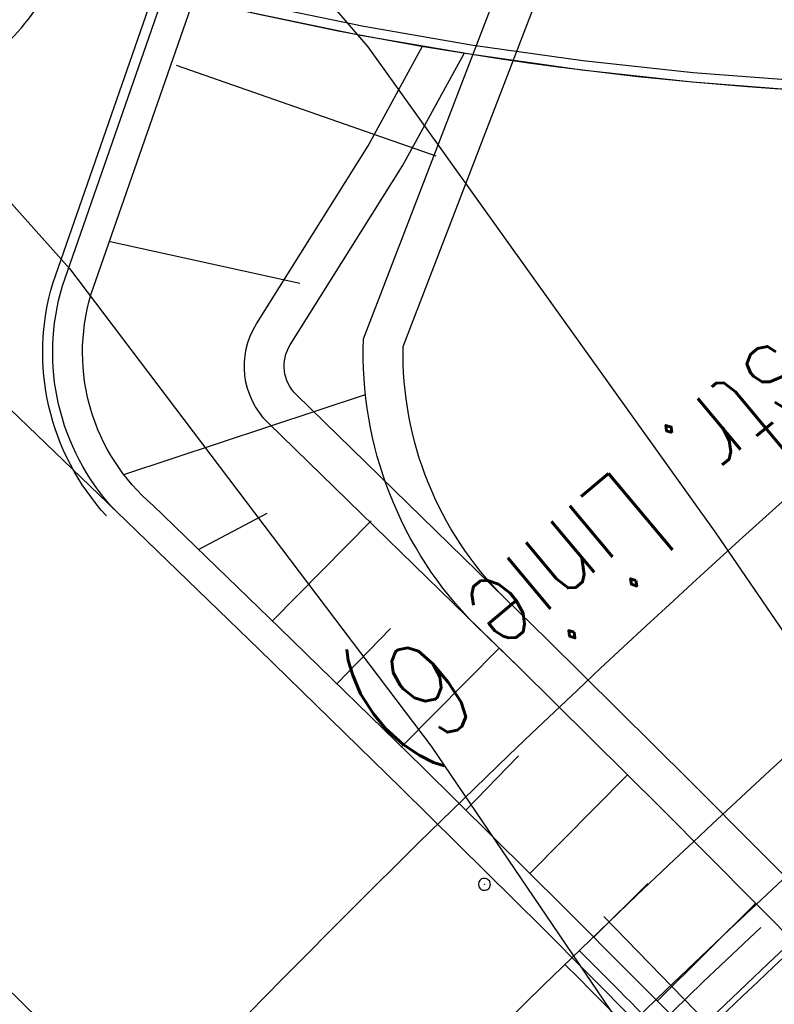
# Model space of a CAD drawing. Header units: metres. Extents: x 3458045 to 3462392, y 5482308 to 5484762.
# Tile 166 of 256: x 3459693 to 3459712, y 5483688 to 5483713. Entities that reach past the tile are written whole.
import ezdxf

# ---------------------------------------------------------------- set-up
doc = ezdxf.new("R2010")
doc.units = ezdxf.units.M
for name, pattern in [('AUSGEZOGEN', [2, 1, 1]), ('VERDECKT', [9.525, 6.35, -3.175]), ('VERDECKT2', [4.7625, 3.175, -1.5875])]:
    doc.linetypes.add(name, pattern=pattern)
doc.layers.get('0').update_dxf_attribs({"linetype": 'CONTINUOUS'})
for name, color, linetype in [('SP_ACHSE_6522', 7, 'CONTINUOUS'), ('SP_ACHSE_6721', 7, 'CONTINUOUS'), ('SP_ACHSE_6731', 7, 'CONTINUOUS'), ('SP_ACHSE_8521', 7, 'CONTINUOUS'), ('SP_ACHSE_8559', 7, 'CONTINUOUS'), ('SP_ACHSE_8901', 7, 'CONTINUOUS'), ('SP_ACHSE_8911', 7, 'CONTINUOUS'), ('SP_AXIS', 7, 'CONTINUOUS'), ('SP_BW5xx-BrückenB44', 7, 'CONTINUOUS'), ('SP_BW5xx-StwRheinuferstraße', 7, 'CONTINUOUS'), ('SP_StadtbahnFluchtweg', 1, 'CONTINUOUS'), ('SP_Trogwand_L7+8', 2, 'CONTINUOUS'), ('SP_Tunnelwand_L7+8', 2, 'VERDECKT2'), ('SP_Vb_Planung', 10, 'CONTINUOUS'), ('SP_VERM', 1, 'CONTINUOUS'), ('T__AXIS', 3, 'CONTINUOUS')]:
    doc.layers.add(name, color=color, linetype=linetype)
doc.styles.add('SP_F', font='romans.shx', dxfattribs={"width": 0.7, "bigfont": 'sp_f.shx'})
doc.linetypes.add('EISENBAHN', pattern='A,0.15,[130,ltypeshp.shx,S=0.25,R=0,X=0,Y=0],0.15', length=0.3)

# ---------------------------------------------------------------- blocks, each defined once
blk = doc.blocks.new('SYMB3')
at = {"color": 0, "linetype": 'ByBlock', "lineweight": -2, "flags": 128}
for points in [[(0.5, 0), (0.49, 0.101), (0.459, 0.197), (0.41, 0.286), (0.344, 0.362), (0.264, 0.424), (0.174, 0.469), (0.076, 0.494), (-0.025, 0.499), (-0.125, 0.484), (-0.22, 0.449), (-0.306, 0.395), (-0.379, 0.326), (-0.437, 0.243), (-0.477, 0.15), (-0.497, 0.051), (-0.497, -0.051), (-0.477, -0.15), (-0.437, -0.243), (-0.379, -0.326), (-0.306, -0.395), (-0.22, -0.449), (-0.125, -0.484), (-0.025, -0.499), (0.076, -0.494), (0.174, -0.469), (0.264, -0.424), (0.344, -0.362), (0.41, -0.286), (0.459, -0.197), (0.49, -0.101), (0.5, 0)], [(0, -0.021), (-0.016, 0), (0.01, 0.012), (0, -0.021)]]:
    blk.add_lwpolyline(points, close=True, dxfattribs=at)

msp = doc.modelspace()

# ---------------------------------------------------------------- linework, layer by layer
at = {"layer": 'SP_ACHSE_6522'}
msp.add_lwpolyline([(3459690.7881, 5483531.9132, -0.2377022), (3459686.1518, 5483610.9287, -0.0061985), (3459687.0669, 5483612.9743, -0.0121933), (3459689.202, 5483617.3074, -0.0105958), (3459691.5324, 5483621.5387, -0.0089985), (3459694.0269, 5483625.6756, -0.0074011), (3459696.6557, 5483629.7285, -0.0058038), (3459699.3906, 5483633.7106, -0.0926184), (3459762.8248, 5483695.6159, -0.000188), (3459762.9764, 5483695.717, -0.0049276), (3459767.5685, 5483698.7086, -0.0035197), (3459772.2105, 5483701.6223, -0.0021118), (3459776.885, 5483704.4835, -0.0007039), (3459781.5756, 5483707.3183), (3459851.7814, 5483749.6586)], format="xyb", dxfattribs=at)
at = {"layer": 'SP_ACHSE_6721'}
msp.add_lwpolyline([(3459679.7641, 5483534.8411, -0.2153203), (3459678.2508, 5483614.3812, -0.0091566), (3459679.763, 5483617.7339, -0.0118607), (3459682.128, 5483622.4365, -0.0103948), (3459684.7, 5483627.0294, -0.0089289), (3459687.4477, 5483631.5195, -0.0074631), (3459690.341, 5483635.9173, -0.0059973), (3459693.3517, 5483640.2356, -0.0909405), (3459758.1619, 5483702.9627, -0.0001847), (3459758.3163, 5483703.0655, -0.0048411), (3459762.9923, 5483706.1077, -0.0034579), (3459767.7182, 5483709.072, -0.0020747), (3459772.4766, 5483711.9837, -0.0006916), (3459777.2511, 5483714.8692), (3459883.1578, 5483778.7402)], format="xyb", dxfattribs=at)
at = {"layer": 'SP_ACHSE_6731'}
msp.add_lwpolyline([(3459881.431, 5483781.605), (3459775.3544, 5483717.6418, 0.0006868), (3459770.5464, 5483714.7367, 0.0020604), (3459765.7545, 5483711.8051, 0.003434), (3459760.995, 5483708.8211, 0.0048076), (3459756.2855, 5483705.7591, 0.0001835), (3459756.13, 5483705.6556, 0.0917105), (3459689.9388, 5483641.4448, 0.005897), (3459686.9574, 5483637.1459, 0.0073719), (3459684.0911, 5483632.7695, 0.0088469), (3459681.3683, 5483628.3025, 0.0103219), (3459678.8188, 5483623.7345, 0.011797), (3459676.4739, 5483619.0584, 0.0045035), (3459675.7031, 5483617.3858, 0.2228231), (3459677.0437, 5483532.3132, 0.0025401)], format="xyb", dxfattribs=at)
at = {"layer": 'SP_ACHSE_8521'}
msp.add_lwpolyline([(3459667.116, 5483524.3467, -0.2255197), (3459663.8072, 5483620.7334, -0.0051343), (3459664.7675, 5483622.8858, -0.011674), (3459667.3044, 5483628.0892, -0.0103411), (3459670.0679, 5483633.176, -0.0090081), (3459673.0262, 5483638.1522, -0.0076752), (3459676.1489, 5483643.027, -0.0063424), (3459679.407, 5483647.8124, -0.0936983), (3459747.1614, 5483714.0324, -0.0004892), (3459747.5816, 5483714.3114, -0.0047607), (3459752.3417, 5483717.3973, -0.0034005), (3459757.1515, 5483720.4051, -0.0020403), (3459761.9938, 5483723.3604, -0.0006801), (3459766.8521, 5483726.2893), (3459833.8685, 5483766.6082)], format="xyb", dxfattribs=at)
at = {"layer": 'SP_ACHSE_8559'}
msp.add_lwpolyline([(3459696.9548, 5483536.2327, -0.2344318), (3459692.8953, 5483607.6275, -0.0063737), (3459693.7491, 5483609.5568, -0.0124985), (3459695.7467, 5483613.6421, -0.0108016), (3459697.9326, 5483617.63, -0.0091049), (3459700.2755, 5483621.5278, -0.0074082), (3459702.7459, 5483625.3463, -0.0057115), (3459705.3156, 5483629.0986, -0.0928262), (3459766.845, 5483689.2823, -0.0001911), (3459766.9943, 5483689.382, -0.005006), (3459771.5129, 5483692.3293, -0.0035757), (3459776.0813, 5483695.1986, -0.0021454), (3459780.6824, 5483698.0155, -0.0007151), (3459785.2995, 5483700.806), (3459855.6534, 5483743.2356)], format="xyb", dxfattribs=at)
at = {"layer": 'SP_ACHSE_8901'}
msp.add_lwpolyline([(3459478.4179, 5483881.5975), (3459663.5917, 5483703.287, -0.0763528), (3459773.4733, 5483559.3038, -0.0026415)], format="xyb", dxfattribs=at)
at = {"layer": 'SP_ACHSE_8911'}
msp.add_lwpolyline([(3459777.2173, 5483559.7474, 0.0769413), (3459666.0197, 5483705.8087), (3459480.8452, 5483884.1198, 0.0146052)], format="xyb", dxfattribs=at)
at = {"layer": 'SP_AXIS'}
for points in [[(3459777.2173, 5483559.7474, 0.0769413), (3459666.0197, 5483705.8087), (3459480.8452, 5483884.1198, 0.0146052)], [(3459478.4179, 5483881.5975), (3459663.5917, 5483703.287, -0.0763528), (3459773.4733, 5483559.3038, -0.0026415)], [(3459769.2766, 5483584.2553, -0.0008234), (3459761.9942, 5483596.2792, -0.0002745), (3459754.7382, 5483608.319, 0.0005709), (3459751.2476, 5483614.1058, 0.0017127), (3459747.7306, 5483619.8765, 0.0028544), (3459744.1611, 5483625.6149, 0.0039962), (3459740.5133, 5483631.3038, 0.0047547), (3459737.0195, 5483636.5476, 0.0377955), (3459708.7845, 5483671.9589, 0.0047547), (3459704.4503, 5483676.5326, 0.0039962), (3459699.7165, 5483681.3556, 0.0028544), (3459694.917, 5483686.1133, 0.0017127), (3459690.0743, 5483690.827, 0.0005709), (3459685.2101, 5483695.5185), (3459504.9574, 5483869.1071, 0.0004357)], [(3459881.431, 5483781.605), (3459775.3544, 5483717.6418, 0.0006868), (3459770.5464, 5483714.7367, 0.0020604), (3459765.7545, 5483711.8051, 0.003434), (3459760.995, 5483708.8211, 0.0048076), (3459756.2855, 5483705.7591, 0.0001835), (3459756.13, 5483705.6556, 0.0917105), (3459689.9388, 5483641.4448, 0.005897), (3459686.9574, 5483637.1459, 0.0073719), (3459684.0911, 5483632.7695, 0.0088469), (3459681.3683, 5483628.3025, 0.0103219), (3459678.8188, 5483623.7345, 0.011797), (3459676.4739, 5483619.0584, 0.0045035), (3459675.7031, 5483617.3858, 0.2228231), (3459677.0437, 5483532.3132, 0.0025401)], [(3459679.7641, 5483534.8411, -0.2153203), (3459678.2508, 5483614.3812, -0.0091566), (3459679.763, 5483617.7339, -0.0118607), (3459682.128, 5483622.4365, -0.0103948), (3459684.7, 5483627.0294, -0.0089289), (3459687.4477, 5483631.5195, -0.0074631), (3459690.341, 5483635.9173, -0.0059973), (3459693.3517, 5483640.2356, -0.0909405), (3459758.1619, 5483702.9627, -0.0001847), (3459758.3163, 5483703.0655, -0.0048411), (3459762.9923, 5483706.1077, -0.0034579), (3459767.7182, 5483709.072, -0.0020747), (3459772.4766, 5483711.9837, -0.0006916), (3459777.2511, 5483714.8692), (3459883.1578, 5483778.7402)], [(3459667.116, 5483524.3467, -0.2255197), (3459663.8072, 5483620.7334, -0.0051343), (3459664.7675, 5483622.8858, -0.011674), (3459667.3044, 5483628.0892, -0.0103411), (3459670.0679, 5483633.176, -0.0090081), (3459673.0262, 5483638.1522, -0.0076752), (3459676.1489, 5483643.027, -0.0063424), (3459679.407, 5483647.8124, -0.0936983), (3459747.1614, 5483714.0324, -0.0004892), (3459747.5816, 5483714.3114, -0.0047607), (3459752.3417, 5483717.3973, -0.0034005), (3459757.1515, 5483720.4051, -0.0020403), (3459761.9938, 5483723.3604, -0.0006801), (3459766.8521, 5483726.2893), (3459833.8685, 5483766.6082)], [(3459690.7881, 5483531.9132, -0.2377022), (3459686.1518, 5483610.9287, -0.0061985), (3459687.0669, 5483612.9743, -0.0121933), (3459689.202, 5483617.3074, -0.0105958), (3459691.5324, 5483621.5387, -0.0089985), (3459694.0269, 5483625.6756, -0.0074011), (3459696.6557, 5483629.7285, -0.0058038), (3459699.3906, 5483633.7106, -0.0926184), (3459762.8248, 5483695.6159, -0.000188), (3459762.9764, 5483695.717, -0.0049276), (3459767.5685, 5483698.7086, -0.0035197), (3459772.2105, 5483701.6223, -0.0021118), (3459776.885, 5483704.4835, -0.0007039), (3459781.5756, 5483707.3183), (3459851.7814, 5483749.6586)]]:
    msp.add_lwpolyline(points, format="xyb", dxfattribs=at)
at = {"layer": 'SP_BW5xx-BrückenB44', "color": 40}
msp.add_lwpolyline([(3459727.3223, 5483657.2027), (3459734.6895, 5483661.7593), (3459726.7799, 5483674.5042), (3459718.9094, 5483687.2732), (3459710.2263, 5483699.9582), (3459701.4903, 5483712.1543), (3459691.4426, 5483723.8012), (3459680.3652, 5483734.5497), (3459668.375, 5483744.3516), (3459662.4435, 5483736.6838), (3459673.7676, 5483727.6016), (3459684.261, 5483717.5004), (3459694.001, 5483706.5986), (3459703.0788, 5483694.6146), (3459711.2625, 5483682.5436), (3459719.236, 5483669.775), (3459727.3223, 5483657.2027)], close=True, dxfattribs=at)
at = {"layer": 'SP_BW5xx-BrückenB44', "color": 96, "linetype": 'AUSGEZOGEN'}
for points in [[(3459686.1473, 5483705.7225), (3459692.6112, 5483712.4346, 0.1082455), (3459693.7314, 5483714.2578), (3459699.1574, 5483729.8311)], [(3459694.9306, 5483700.3862, -0.2660326), (3459693.5851, 5483706.2397), (3459701.5648, 5483729.1572)], [(3459696.0983, 5483700.6488), (3459696.0983, 5483700.6488, -0.297139), (3459694.5365, 5483705.9311), (3459702.5287, 5483728.8874)], [(3459704.1965, 5483697.6372, -0.2083284), (3459701.376, 5483704.8324), (3459709.8554, 5483726.8365)], [(3459704.9064, 5483698.3417, -0.203695), (3459702.3712, 5483704.6338), (3459710.8184, 5483726.567)], [(3459685.7871, 5483706.0693), (3459692.1751, 5483712.7025, 0.1082455), (3459693.2952, 5483714.5257), (3459693.2952, 5483714.5257)]]:
    msp.add_lwpolyline(points, format="xyb", dxfattribs=at)
at = {"layer": 'SP_BW5xx-BrückenB44', "color": 96}
for points in [[(3459695.1142, 5483700.5559, -0.2657973), (3459693.8229, 5483706.1624), (3459701.8056, 5483729.0898)], [(3459664.1798, 5483617.514, -0.0063324), (3459665.2636, 5483620.1016, -0.0051343), (3459666.2106, 5483622.2242, -0.011674), (3459668.7147, 5483627.3604, -0.0103411), (3459671.4469, 5483632.3895, -0.0090081), (3459674.3759, 5483637.3165, -0.0076752), (3459677.4723, 5483642.1503, -0.0063424), (3459680.7078, 5483646.9024, -0.0936983), (3459748.0408, 5483712.7108, -0.0004892), (3459748.4584, 5483712.988, -0.0047607), (3459753.1925, 5483716.0571, -0.0034005), (3459757.9841, 5483719.0534, -0.0020403), (3459762.8153, 5483722.0019, -0.0006412), (3459767.392, 5483724.7615)], [(3459668.7247, 5483614.9767, -0.0078715), (3459669.9997, 5483618.0471, -0.0051343), (3459670.9033, 5483620.0725, -0.011674), (3459673.301, 5483624.9903, -0.0103411), (3459675.9312, 5483629.8318, -0.0090081), (3459678.7652, 5483634.5989, -0.0076752), (3459681.7761, 5483639.2992, -0.0063424), (3459684.9379, 5483643.9431, -0.0936983), (3459750.9005, 5483708.4127, -0.0004892), (3459751.3098, 5483708.6844, -0.0047607), (3459755.9594, 5483711.6987, -0.0034005), (3459760.6914, 5483714.6578, -0.0020403), (3459765.4867, 5483717.5844, -0.0006801), (3459770.3293, 5483720.5038), (3459771.1459, 5483720.9951)], [(3459659.9511, 5483618.5214, -0.0077448), (3459661.3188, 5483621.8129, -0.0051343), (3459662.3019, 5483624.0164, -0.011674), (3459664.8947, 5483629.3345, -0.0103411), (3459667.7117, 5483634.5199, -0.0090081), (3459670.7199, 5483639.5801, -0.0076752), (3459673.8875, 5483644.525, -0.0063424), (3459677.1844, 5483649.3673, -0.0936983), (3459745.6588, 5483716.2907, -0.0004892), (3459746.0835, 5483716.5727, -0.0037356), (3459749.8484, 5483719.0244, -0.0034005)], [(3459671.089, 5483614.0214, -0.0079096), (3459672.339, 5483617.0322, -0.0051343), (3459673.2212, 5483619.0097, -0.011674), (3459675.5664, 5483623.8196, -0.0103411), (3459678.1463, 5483628.5684, -0.0090081), (3459680.9333, 5483633.2566, -0.0076752), (3459683.902, 5483637.8909, -0.0063424), (3459687.0274, 5483642.4813, -0.0936983), (3459752.3131, 5483706.2897, -0.0004892), (3459752.7182, 5483706.5586, -0.0047607), (3459757.3261, 5483709.5458, -0.0034005), (3459762.0287, 5483712.4866, -0.0020403), (3459766.8062, 5483715.4023, -0.0006801), (3459771.6429, 5483718.3181), (3459772.6015, 5483718.8949)], [(3459670.9622, 5483613.4256, -0.0093683), (3459672.4307, 5483616.9924, -0.0051343), (3459673.3121, 5483618.968, -0.011674), (3459675.6552, 5483623.7737, -0.0103411), (3459678.2331, 5483628.5189, -0.0090081), (3459681.0184, 5483633.2039, -0.0076752), (3459683.9854, 5483637.8357, -0.0063424), (3459687.1093, 5483642.424, -0.0936983), (3459752.3685, 5483706.2064, -0.0004892), (3459752.7734, 5483706.4753, -0.0047607), (3459757.3797, 5483709.4614, -0.0034005), (3459762.0812, 5483712.4014, -0.0020403), (3459766.858, 5483715.3167, -0.0006801), (3459771.6944, 5483718.2324), (3459772.6586, 5483718.8125)], [(3459671.2403, 5483613.3132, -0.0093772), (3459672.706, 5483616.873, -0.0051343), (3459673.5848, 5483618.8429, -0.011674), (3459675.9217, 5483623.6359, -0.0103411), (3459678.4937, 5483628.3703, -0.0090081), (3459681.2734, 5483633.046, -0.0076752), (3459684.2355, 5483637.67, -0.0063424), (3459687.3551, 5483642.252, -0.0936983), (3459752.5347, 5483705.9567, -0.0004892), (3459752.9391, 5483706.2252, -0.0047607), (3459757.5405, 5483709.2081, -0.0034005), (3459762.2385, 5483712.146, -0.0020403), (3459767.0132, 5483715.06, -0.0006801), (3459771.8489, 5483717.9753), (3459772.8298, 5483718.5654)], [(3459773.5686, 5483717.4994, 0.0004908), (3459770.1317, 5483715.4208, 0.0020604), (3459765.3342, 5483712.4858, 0.003434), (3459760.5654, 5483709.496, 0.0048076), (3459755.843, 5483706.4256, 0.0001835), (3459755.6867, 5483706.3216, 0.0918169), (3459689.2245, 5483641.8206, 0.0059411), (3459686.205, 5483637.462, 0.0074015), (3459683.3002, 5483633.0203, 0.0088619), (3459680.5389, 5483628.4825, 0.0103224), (3459677.9516, 5483623.8381, 0.0117829), (3459675.5699, 5483619.0799, 0.005959), (3459674.5446, 5483616.8334, 0.0080538), (3459673.2779, 5483613.8381, 0.0080538)], [(3459773.6543, 5483717.3758, 0.000492), (3459770.2095, 5483715.2925, 0.0020604), (3459765.413, 5483712.3582, 0.003434), (3459760.646, 5483709.3694, 0.0048076), (3459755.926, 5483706.3006, 0.0001835), (3459755.7698, 5483706.1967, 0.0918169), (3459689.3468, 5483641.7338, 0.0059411), (3459686.3293, 5483637.3781, 0.0074015), (3459683.4269, 5483632.94, 0.0088619), (3459680.6684, 5483628.4068, 0.0103224), (3459678.0841, 5483623.7678, 0.0117829), (3459675.7056, 5483619.0159, 0.005959), (3459674.6817, 5483616.7728, 0.0080538), (3459673.417, 5483613.7819, 0.0080538)], [(3459731.745, 5483712.0067, -0.1263691), (3459688.0368, 5483716.0539, -0.2087736)], [(3459658.7574, 5483619.0037, -0.007729), (3459660.1376, 5483622.3253, -0.0051343), (3459661.1315, 5483624.553, -0.011674), (3459663.7509, 5483629.9256, -0.0103411), (3459666.5933, 5483635.1578, -0.0090081), (3459669.6253, 5483640.2578, -0.0076752), (3459672.8142, 5483645.236, -0.0063424), (3459676.1294, 5483650.1053, -0.0908776), (3459742.5424, 5483715.7442, 0.7365005)], [(3459775.0241, 5483715.3993, 0.0005105), (3459771.4535, 5483713.2401, 0.0020604), (3459766.6739, 5483710.3161, 0.003434), (3459761.9348, 5483707.3449, 0.0048076), (3459757.2535, 5483704.3012, 0.0001835), (3459757.0997, 5483704.1989, 0.0918169), (3459691.3039, 5483640.3447, 0.0059411), (3459688.3182, 5483636.0349, 0.0074015), (3459685.4547, 5483631.6563, 0.0088619), (3459682.7405, 5483627.1957, 0.0103224), (3459680.2043, 5483622.6433, 0.0117829), (3459677.8765, 5483617.9926, 0.005959), (3459676.8768, 5483615.8023, 0.0080538), (3459675.6422, 5483612.8829, 0.0106779)], [(3459776.3939, 5483713.4228, 0.0005291), (3459772.6975, 5483711.1877, 0.0020604), (3459767.9347, 5483708.274, 0.003434), (3459763.2236, 5483705.3203, 0.0048076), (3459758.581, 5483702.3017, 0.0001835), (3459758.4295, 5483702.201, 0.0918169), (3459693.261, 5483638.9556, 0.0059411), (3459690.3072, 5483634.6917, 0.0074015), (3459687.4825, 5483630.3726, 0.0088619), (3459684.8125, 5483625.9847, 0.0103224), (3459682.3246, 5483621.5189, 0.0117829), (3459680.0474, 5483616.9692, 0.005959), (3459679.0718, 5483614.8319, 0.0080538), (3459677.8675, 5483611.9838, 0.0080538)], [(3459776.4795, 5483713.2993, 0.0005303), (3459772.7753, 5483711.0594, 0.0020604), (3459768.0135, 5483708.1464, 0.003434), (3459763.3042, 5483705.1937, 0.0048076), (3459758.6639, 5483702.1768, 0.0001835), (3459758.5127, 5483702.0762, 0.0918169), (3459693.3834, 5483638.8687, 0.0059411), (3459690.4315, 5483634.6078, 0.0074015), (3459687.6093, 5483630.2924, 0.0088619), (3459684.942, 5483625.909, 0.0103224), (3459682.4571, 5483621.4486, 0.0117829), (3459680.1831, 5483616.9053, 0.005959), (3459679.209, 5483614.7712, 0.0080538), (3459678.0065, 5483611.9276, 0.0080538)], [(3459678.7393, 5483610.9305, -0.007755), (3459679.8644, 5483613.6474, -0.0061985), (3459680.8492, 5483615.8488, -0.0121933), (3459683.1332, 5483620.484, -0.0105958), (3459685.6036, 5483624.9697, -0.0089985), (3459688.2254, 5483629.3177, -0.0074011), (3459690.9645, 5483633.5407, -0.0058038), (3459693.7895, 5483637.6539, -0.0926184), (3459759.0223, 5483701.3136, -0.000188), (3459759.1782, 5483701.4175, -0.0049276), (3459763.8861, 5483704.4846, -0.0035197), (3459768.6098, 5483707.4496, -0.0021118), (3459773.3337, 5483710.341, -0.0005477), (3459776.995, 5483712.5554, -0.0005477)], [(3459679.1229, 5483610.1284, -0.0093602), (3459680.461, 5483613.3894, -0.0061985), (3459681.4392, 5483615.5761, -0.0121933), (3459683.709, 5483620.1826, -0.0105958), (3459686.1662, 5483624.6441, -0.0089985), (3459688.7759, 5483628.9721, -0.0074011), (3459691.5046, 5483633.179, -0.0058038), (3459694.321, 5483637.2798, -0.0926184), (3459759.3832, 5483700.7729, -0.000188), (3459759.5386, 5483700.8766, -0.0049276), (3459764.2355, 5483703.9366, -0.0035197), (3459768.9514, 5483706.8966, -0.0021118), (3459773.6706, 5483709.7852, -0.0005529), (3459777.366, 5483712.0201)], [(3459679.401, 5483610.016, -0.0093709), (3459680.7364, 5483613.2704, -0.0061985), (3459681.7115, 5483615.4502, -0.0121933), (3459683.9748, 5483620.0435, -0.0105958), (3459686.4259, 5483624.4938, -0.0089985), (3459689.03, 5483628.8126, -0.0074011), (3459691.7538, 5483633.012, -0.0058038), (3459694.5663, 5483637.1071, -0.0926184), (3459759.5497, 5483700.5234, -0.000188), (3459759.705, 5483700.6269, -0.0049276), (3459764.3968, 5483703.6836, -0.0035197), (3459769.1091, 5483706.6414, -0.0021118), (3459773.8262, 5483709.5286, -0.0005554), (3459777.5373, 5483711.773)], [(3459679.7129, 5483610.5372, -0.0077743), (3459680.8282, 5483613.2307, -0.0061985), (3459681.8022, 5483615.4082, -0.0121933), (3459684.0634, 5483619.9971, -0.0105958), (3459686.5124, 5483624.4438, -0.0089985), (3459689.1147, 5483628.7594, -0.0074011), (3459691.8369, 5483632.9564, -0.0058038), (3459694.6481, 5483637.0495, -0.0926184), (3459759.6052, 5483700.4402, -0.000188), (3459759.7604, 5483700.5437, -0.0049276), (3459764.4505, 5483703.5993, -0.0035197), (3459769.1617, 5483706.5563, -0.0021118), (3459773.878, 5483709.4431, -0.0005562), (3459777.5943, 5483711.6907, -0.0005562)], [(3459656.6944, 5483619.8372, -0.0077027), (3459658.0964, 5483623.2108, -0.0051343), (3459659.109, 5483625.4804, -0.011674), (3459661.7742, 5483630.9471, -0.0103411), (3459664.6606, 5483636.2602, -0.0090081), (3459667.7335, 5483641.4291, -0.0076752), (3459670.9593, 5483646.4648, -0.0063424), (3459674.3063, 5483651.3807, -0.0800487), (3459732.1465, 5483711.0587, -0.0004892)], [(3459681.6136, 5483609.7692, -0.0078132), (3459682.7098, 5483612.4171, -0.0061985), (3459683.663, 5483614.548, -0.0121933), (3459685.8797, 5483619.0464, -0.0105958), (3459688.2867, 5483623.417, -0.0089985), (3459690.8509, 5483627.6694, -0.0074011), (3459693.5401, 5483631.8155, -0.0058038), (3459696.3243, 5483635.8694, -0.0926184), (3459760.7432, 5483698.7351, -0.000188), (3459760.8971, 5483698.8377, -0.0049276), (3459765.5526, 5483701.8707, -0.0035197), (3459770.2393, 5483704.8124, -0.0021118), (3459774.9408, 5483707.6902, -0.0005728), (3459778.7644, 5483710.0024)], [(3459710.1152, 5483687.599, -0.033327), (3459736.3909, 5483709.6409, -0.0004892)], [(3459711.0151, 5483686.6609, -0.0333268), (3459737.1582, 5483708.5915, -0.0004892)], [(3459692.0439, 5483605.5551, -0.0069627), (3459692.8953, 5483607.6275, -0.0063737), (3459693.7491, 5483609.5568, -0.0124985), (3459695.7467, 5483613.6421, -0.0108016), (3459697.9326, 5483617.63, -0.0091049), (3459700.2755, 5483621.5278, -0.0074082), (3459702.7459, 5483625.3463, -0.0057105), (3459705.3156, 5483629.0986, -0.0928267), (3459766.845, 5483689.2823, -0.0001911), (3459766.9943, 5483689.382, -0.005006), (3459771.5129, 5483692.3293, -0.0035757), (3459776.0813, 5483695.1986, -0.0021454), (3459780.6824, 5483698.0155, -0.0006975), (3459785.1855, 5483700.7373)]]:
    msp.add_lwpolyline(points, format="xyb", dxfattribs=at)
at = {"layer": 'SP_BW5xx-BrückenB44', "color": 96, "linetype": 'VERDECKT', "lineweight": 13, "ltscale": 2, "flags": 128}
for points in [[(3459662.4661, 5483617.5053, -0.0077788), (3459663.8072, 5483620.7334, -0.0051343), (3459664.7675, 5483622.8858, -0.011674), (3459667.3044, 5483628.0892, -0.0103411), (3459670.0679, 5483633.176, -0.0090081), (3459673.0262, 5483638.1522, -0.0076752), (3459676.1489, 5483643.027, -0.0063424), (3459679.407, 5483647.8124, -0.0936983), (3459747.1614, 5483714.0324, -0.0004892), (3459747.5816, 5483714.3114, -0.0047607), (3459752.3417, 5483717.3973, -0.0034005), (3459757.1515, 5483720.4051, -0.0020403), (3459761.9938, 5483723.3604, -0.0006801), (3459766.8521, 5483726.2893), (3459767.293, 5483726.5545)], [(3459665.4795, 5483616.2878, -0.007822), (3459666.7888, 5483619.44, -0.0051343), (3459667.7218, 5483621.5313, -0.011674), (3459670.1917, 5483626.5972, -0.0103411), (3459672.891, 5483631.5659, -0.0090081), (3459675.7894, 5483636.4414, -0.0076752), (3459678.8583, 5483641.2321, -0.0063424), (3459682.07, 5483645.9494, -0.0936983), (3459748.9617, 5483711.3266, -0.0004892), (3459749.3767, 5483711.6021, -0.0047607), (3459754.0836, 5483714.6535, -0.0034005), (3459758.8559, 5483717.6379, -0.0020403), (3459763.6756, 5483720.5793, -0.0006801), (3459768.5263, 5483723.5037), (3459769.1481, 5483723.8778)], [(3459682.0772, 5483609.5819, -0.007823), (3459683.1687, 5483612.2186, -0.0061985), (3459684.1169, 5483614.3381, -0.0121933), (3459686.3226, 5483618.8146, -0.0105958), (3459688.7195, 5483623.1665, -0.0089985), (3459691.2743, 5483627.4036, -0.0074011), (3459693.9555, 5483631.5372, -0.0058038), (3459696.7332, 5483635.5815, -0.0926184), (3459761.0207, 5483698.3192, -0.000188), (3459761.1743, 5483698.4216, -0.0049276), (3459765.8214, 5483701.4491, -0.0035197), (3459770.5021, 5483704.3871, -0.0021118), (3459775.2001, 5483707.2626, -0.0005769), (3459779.0498, 5483709.5906)], [(3459685.0906, 5483608.3644, -0.0078891), (3459686.1518, 5483610.9287, -0.0061985), (3459687.0669, 5483612.9744, -0.0121933), (3459689.202, 5483617.3074, -0.0105958), (3459691.5324, 5483621.5387, -0.0089985), (3459694.0269, 5483625.6756, -0.0074011), (3459696.6557, 5483629.7285, -0.0058038), (3459699.3906, 5483633.7106, -0.0926184), (3459762.8248, 5483695.6159, -0.000188), (3459762.9764, 5483695.717, -0.0049276), (3459767.5685, 5483698.7086, -0.0035197), (3459772.2105, 5483701.6223, -0.0021118), (3459776.885, 5483704.4835, -0.0006033), (3459780.9048, 5483706.914)], [(3459688.3358, 5483607.0533, -0.0079658), (3459689.3643, 5483609.5396, -0.0061985), (3459690.2438, 5483611.5056, -0.0121933), (3459692.3029, 5483615.6842, -0.0105958), (3459694.5618, 5483619.7856, -0.0089985), (3459696.9911, 5483623.8146, -0.0074011), (3459699.5636, 5483627.7806, -0.0058038), (3459702.2525, 5483631.6958, -0.0926184), (3459764.7677, 5483692.7047, -0.000188), (3459764.9171, 5483692.8043, -0.0049276), (3459769.45, 5483695.7574, -0.0035197), (3459774.0503, 5483698.6448, -0.0021118), (3459778.6996, 5483701.4906, -0.0006319), (3459782.9025, 5483704.0315)], [(3459691.5803, 5483605.7424, -0.0069502), (3459692.4355, 5483607.8239, -0.0063737), (3459693.2944, 5483609.7649, -0.0124985), (3459695.3032, 5483613.8729, -0.0108016), (3459697.4994, 5483617.8797, -0.0091049), (3459699.8517, 5483621.7932, -0.0074082), (3459702.3301, 5483625.6241, -0.0057097), (3459704.9063, 5483629.3858, -0.0928259), (3459766.5672, 5483689.698, -0.0001911), (3459766.7168, 5483689.7979, -0.005006), (3459771.2439, 5483692.7508, -0.0035757), (3459775.8184, 5483695.6239, -0.0021454), (3459780.4232, 5483698.4431, -0.0006933), (3459784.9001, 5483701.1491)]]:
    msp.add_lwpolyline(points, format="xyb", dxfattribs=at)
at = {"layer": 'SP_BW5xx-BrückenB44', "color": 96, "flags": 128}
for points in [[(3459667.925, 5483615.2998, -0.0078588), (3459669.2084, 5483618.3903, -0.0051343), (3459670.1193, 5483620.432, -0.011674), (3459672.5348, 5483625.3863, -0.0103411), (3459675.182, 5483630.2591, -0.0090081), (3459678.0319, 5483635.053, -0.0076752), (3459681.0571, 5483639.7755, -0.0063424), (3459684.2312, 5483644.4375, -0.0936983), (3459750.4228, 5483709.1308, -0.0004892), (3459750.8334, 5483709.4034, -0.0047607), (3459755.4972, 5483712.4268, -0.0034005), (3459760.2391, 5483715.3922, -0.0020403), (3459765.0404, 5483718.3224, -0.0007879), (3459770.654, 5483721.705, -0.0006412)], [(3459683.9519, 5483609.5255, -0.0049426), (3459684.6304, 5483611.1583, -0.0063737), (3459685.5773, 5483613.2982, -0.0124985), (3459687.774, 5483617.7906, -0.0108016), (3459690.1465, 5483622.1191, -0.0091049), (3459692.658, 5483626.2975, -0.0074082), (3459695.2731, 5483630.3395, -0.0057105), (3459697.9588, 5483634.2612, -0.0928243), (3459761.8506, 5483696.7543, -0.0001911), (3459762.0056, 5483696.8578, -0.005006), (3459766.6784, 5483699.9058, -0.0035757), (3459771.3557, 5483702.8435, -0.0021454), (3459776.0226, 5483705.7006, -0.0006218), (3459780.0556, 5483708.1392, -0.0005392)], [(3459684.091, 5483609.4693, -0.0049426), (3459684.7684, 5483611.0994, -0.0063737), (3459685.7137, 5483613.2357, -0.0124985), (3459687.9071, 5483617.7214, -0.0108016), (3459690.2765, 5483622.0442, -0.0091049), (3459692.7852, 5483626.2179, -0.0074082), (3459695.3978, 5483630.2561, -0.0057105), (3459698.0816, 5483634.1751, -0.0928243), (3459761.9339, 5483696.6296, -0.0001911), (3459762.0888, 5483696.733, -0.005006), (3459766.7591, 5483699.7793, -0.0035757), (3459771.4346, 5483702.7159, -0.0021454), (3459776.1003, 5483705.5724, -0.000623), (3459780.1413, 5483708.0157, -0.0003996)], [(3459685.6955, 5483609.9536, -0.0019591), (3459685.9639, 5483610.5887, -0.0063737), (3459686.8957, 5483612.6946, -0.0124985), (3459689.0603, 5483617.1214, -0.0108016), (3459691.4027, 5483621.3948, -0.0091049), (3459693.887, 5483625.528, -0.0074082), (3459696.4787, 5483629.5339, -0.0057105), (3459699.1457, 5483633.4283, -0.0928243), (3459762.6564, 5483695.5488, -0.0001911), (3459762.8104, 5483695.6517, -0.005006), (3459767.4584, 5483698.6834, -0.0035757), (3459772.1181, 5483701.6101, -0.0021454), (3459776.7744, 5483704.4608, -0.0004104), (3459779.4335, 5483706.0701)], [(3459688.5878, 5483607.6525, -0.0049426), (3459689.2284, 5483609.1941, -0.0063737), (3459690.1235, 5483611.2167, -0.0124985), (3459692.2095, 5483615.4827, -0.0108016), (3459694.4781, 5483619.6217, -0.0091049), (3459696.8958, 5483623.644, -0.0074082), (3459699.4304, 5483627.5616, -0.0057105), (3459702.0516, 5483631.3891, -0.0928243), (3459764.6291, 5483692.5974, -0.0001911), (3459764.7809, 5483692.6988, -0.005006), (3459769.3679, 5483695.6908, -0.0035757), (3459773.9847, 5483698.5904, -0.0021454), (3459778.615, 5483701.4252, -0.0005392), (3459782.1029, 5483703.535, -0.0005392)], [(3459692.279, 5483607.2936, -0.0016974), (3459692.493, 5483607.7994, -0.0063737), (3459693.3513, 5483609.7389, -0.0124985), (3459695.3586, 5483613.8441, -0.0108016), (3459697.5536, 5483617.8485, -0.0091049), (3459699.9047, 5483621.76, -0.0074082), (3459702.3821, 5483625.5893, -0.0057105), (3459704.9575, 5483629.3499, -0.0928243), (3459766.6019, 5483689.646, -0.0001911), (3459766.7515, 5483689.7459, -0.005006), (3459771.2775, 5483692.6981, -0.0035757), (3459775.8513, 5483695.5708, -0.0021454), (3459780.4556, 5483698.3896, -0.0004694), (3459783.4857, 5483700.223)], [(3459693.0847, 5483605.8357, -0.0049426), (3459693.6885, 5483607.2887, -0.0063737), (3459694.5333, 5483609.1977, -0.0124985), (3459696.5119, 5483613.244, -0.0108016), (3459698.6798, 5483617.1992, -0.0091049), (3459701.0065, 5483621.0701, -0.0074082), (3459703.463, 5483624.8671, -0.0057105), (3459706.0216, 5483628.6032, -0.0928243), (3459767.3243, 5483688.5653, -0.0001911), (3459767.4731, 5483688.6646, -0.005006), (3459771.9768, 5483691.6022, -0.0035757), (3459776.5348, 5483694.465, -0.0021454), (3459781.1296, 5483697.278, -0.0007048), (3459785.6778, 5483700.027, -0.0004802)], [(3459693.2238, 5483605.7795, -0.0049426), (3459693.8264, 5483607.2298, -0.0063737), (3459694.6697, 5483609.1353, -0.0124985), (3459696.6449, 5483613.1747, -0.0108016), (3459698.8097, 5483617.1243, -0.0091049), (3459701.1337, 5483620.9905, -0.0074082), (3459703.5877, 5483624.7838, -0.0057105), (3459706.1444, 5483628.517, -0.0928243), (3459767.4077, 5483688.4405, -0.0001911), (3459767.5563, 5483688.5398, -0.005006), (3459772.0575, 5483691.4758, -0.0035757), (3459776.6137, 5483694.3374, -0.0021454), (3459781.2074, 5483697.1497, -0.0007061), (3459785.7634, 5483699.9035, -0.0005392)]]:
    msp.add_lwpolyline(points, format="xyb", dxfattribs=at)
at = {"layer": 'SP_BW5xx-BrückenB44', "color": 96, "lineweight": 13}
for points in [[(3459669.1883, 5483614.7894, -0.0078788), (3459670.4584, 5483617.8481, -0.0051343), (3459671.3578, 5483619.8641, -0.011674), (3459673.7452, 5483624.7608, -0.0103411), (3459676.3656, 5483629.5841, -0.0090081), (3459679.1904, 5483634.3357, -0.0076752), (3459682.193, 5483639.0231, -0.0063424), (3459685.3476, 5483643.6564, -0.0936983), (3459751.1775, 5483707.9964, -0.0004892), (3459751.5859, 5483708.2676, -0.0047607), (3459756.2274, 5483711.2765, -0.0034005), (3459760.9536, 5483714.232, -0.0020403), (3459765.7454, 5483717.1565, -0.0006801), (3459770.5869, 5483720.0752), (3459771.4313, 5483720.5833)], [(3459692.9711, 5483605.1805, -0.0069881), (3459693.8149, 5483607.2346, -0.0063737), (3459694.6583, 5483609.1405, -0.0124985), (3459696.6338, 5483613.1805, -0.0108016), (3459698.7989, 5483617.1305, -0.0091049), (3459701.1231, 5483620.9971, -0.0074082), (3459703.5773, 5483624.7907, -0.0057105), (3459706.1342, 5483628.5242, -0.0928267), (3459767.4008, 5483688.4509, -0.0001911), (3459767.5494, 5483688.5502, -0.005006), (3459772.0508, 5483691.4863, -0.0035757), (3459776.6071, 5483694.348, -0.0021454), (3459781.2009, 5483697.1604, -0.000706), (3459785.7563, 5483699.9138)]]:
    msp.add_lwpolyline(points, format="xyb", dxfattribs=at)
at = {"layer": 'SP_BW5xx-BrückenB44', "color": 96, "linetype": 'AUSGEZOGEN'}
for points in [[(3459731.7029, 5483712.24), (3459729.085, 5483711.8584), (3459726.3204, 5483711.5442), (3459723.5473, 5483711.3177), (3459720.7684, 5483711.1789), (3459717.9865, 5483711.1281), (3459715.2043, 5483711.1652), (3459712.4248, 5483711.2903), (3459709.6505, 5483711.5033), (3459706.8844, 5483711.8038), (3459704.1292, 5483712.1916), (3459701.3876, 5483712.6664), (3459698.6624, 5483713.2276), (3459695.9563, 5483713.8746), (3459693.2721, 5483714.607), (3459690.6123, 5483715.4238), (3459688.1136, 5483716.2785)], [(3459696.6711, 5483711.695), (3459703.1947, 5483709.422)], [(3459695.0195, 5483707.2757), (3459699.7765, 5483706.2291)], [(3459695.3597, 5483701.4282), (3459701.4271, 5483703.4353)], [(3459697.2396, 5483699.5447), (3459698.961, 5483700.456)], [(3459699.0907, 5483697.7545), (3459701.569, 5483700.2619)], [(3459700.7116, 5483696.175), (3459702.0552, 5483697.5591)]]:
    msp.add_lwpolyline(points, dxfattribs=at)
at = {"layer": 'SP_BW5xx-BrückenB44', "color": 96}
msp.add_lwpolyline([(3459731.7442, 5483712.0085), (3459729.1152, 5483711.6253), (3459726.3433, 5483711.3103), (3459723.5627, 5483711.0832), (3459720.7764, 5483710.944), (3459717.987, 5483710.8931), (3459715.1975, 5483710.9303), (3459712.4105, 5483711.0557), (3459709.6288, 5483711.2692), (3459706.8554, 5483711.5706), (3459704.0928, 5483711.9594), (3459701.3439, 5483712.4354), (3459698.6114, 5483712.9981), (3459695.8981, 5483713.647), (3459693.2066, 5483714.3812), (3459690.5397, 5483715.2002), (3459688.0376, 5483716.0561)], dxfattribs=at)
at = {"layer": 'SP_BW5xx-BrückenB44', "color": 31, "ltscale": 0.5, "flags": 128}
msp.add_lwpolyline([(3459718.5594, 5483678.863), (3459707.4105, 5483690.3392)], dxfattribs=at)
at = {"layer": 'SP_BW5xx-BrückenB44', "lineweight": 13, "flags": 128}
for points in [[(3459735.603, 5483656.8507, 0.0150537), (3459723.7768, 5483671.3478, 0.0085712), (3459716.6598, 5483679.276, 0.0047547), (3459712.1826, 5483684.0008, 0.0039962), (3459707.3281, 5483688.9468, 0.0003146), (3459706.7922, 5483689.4834)], [(3459735.246, 5483656.4946, 0.0150813), (3459723.4195, 5483670.9967, 0.0085963), (3459716.2935, 5483678.9357, 0.0047547), (3459711.823, 5483683.6534, 0.0039962), (3459706.974, 5483688.5937, 0.0003179), (3459706.4331, 5483689.1354)]]:
    msp.add_lwpolyline(points, format="xyb", dxfattribs=at)
at = {"layer": 'SP_BW5xx-StwRheinuferstraße', "color": 96, "linetype": 'VERDECKT', "lineweight": 13, "ltscale": 2, "flags": 128}
msp.add_lwpolyline([(3459659.221, 5483618.8164, -0.007735), (3459660.5963, 5483622.1263, -0.0051343), (3459661.586, 5483624.3446, -0.011674), (3459664.1951, 5483629.6961, -0.0103411), (3459667.0277, 5483634.9101, -0.0090081), (3459670.0504, 5483639.9946, -0.0076752), (3459673.231, 5483644.9599, -0.0063424), (3459676.5391, 5483649.8187, -0.0936983), (3459745.2226, 5483716.9464, -0.0004892), (3459745.6485, 5483717.2292, -0.0047607), (3459750.4658, 5483720.3522, -0.0034005), (3459755.316, 5483723.3852, -0.0020403), (3459760.1827, 5483726.3553, -0.0006801), (3459765.0492, 5483729.2892), (3459765.2952, 5483729.4372)], format="xyb", dxfattribs=at)
at = {"layer": 'SP_BW5xx-StwRheinuferstraße', "color": 96, "linetype": 'AUSGEZOGEN'}
for points in [[(3459754.06, 5483637.4814), (3459751.6239, 5483641.2176), (3459749.3574, 5483644.5995), (3459746.4866, 5483648.7539), (3459743.5471, 5483652.8649), (3459740.542, 5483656.9283), (3459737.472, 5483660.9428), (3459734.338, 5483664.9076), (3459731.1407, 5483668.8215), (3459727.881, 5483672.6836), (3459724.5596, 5483676.4928), (3459721.1833, 5483680.2418), (3459719.3726, 5483682.2035), (3459715.9111, 5483685.8657), (3459712.4006, 5483689.4793), (3459708.8568, 5483693.0453), (3459705.2886, 5483696.572), (3459698.9899, 5483702.7155, -0.3531379), (3459698.6919, 5483705.2096), (3459701.4907, 5483709.6738), (3459702.8618, 5483712.1726)], [(3459754.9387, 5483637.9647), (3459752.4581, 5483641.7691), (3459750.1841, 5483645.1621), (3459747.3047, 5483649.329), (3459744.3559, 5483653.4531), (3459741.3413, 5483657.5293), (3459738.2615, 5483661.5567), (3459735.1175, 5483665.534), (3459731.91, 5483669.4603), (3459728.64, 5483673.3347), (3459725.3081, 5483677.156), (3459721.9222, 5483680.9156), (3459720.1034, 5483682.8862), (3459716.6332, 5483686.5576), (3459713.1139, 5483690.1801), (3459709.5629, 5483693.7534), (3459705.9892, 5483697.2855), (3459699.6882, 5483703.4314, -0.3531379), (3459699.5391, 5483704.6785), (3459702.3534, 5483709.1673), (3459703.9035, 5483711.9922)], [(3459752.7657, 5483641.2974), (3459752.4581, 5483641.7691), (3459750.1841, 5483645.1621), (3459747.3047, 5483649.329), (3459744.3559, 5483653.4531), (3459741.3413, 5483657.5293), (3459738.2615, 5483661.5567), (3459735.1175, 5483665.534), (3459731.91, 5483669.4603), (3459728.64, 5483673.3347), (3459725.3081, 5483677.156), (3459721.9222, 5483680.9156), (3459720.1034, 5483682.8862), (3459716.6332, 5483686.5576), (3459713.1139, 5483690.1801), (3459709.5629, 5483693.7534), (3459705.9892, 5483697.2855), (3459704.9064, 5483698.3417, -0.3531379)], [(3459751.928, 5483640.7512), (3459751.6239, 5483641.2176), (3459749.3574, 5483644.5995), (3459746.4866, 5483648.7539), (3459743.5471, 5483652.8649), (3459740.542, 5483656.9283), (3459737.472, 5483660.9428), (3459734.338, 5483664.9076), (3459731.1407, 5483668.8215), (3459727.881, 5483672.6836), (3459724.5596, 5483676.4928), (3459721.1833, 5483680.2418), (3459719.3726, 5483682.2035), (3459715.9111, 5483685.8657), (3459712.4006, 5483689.4793), (3459708.8568, 5483693.0453), (3459705.2886, 5483696.572), (3459704.1965, 5483697.6372, -0.3531379)]]:
    msp.add_lwpolyline(points, format="xyb", dxfattribs=at)
at = {"layer": 'SP_BW5xx-StwRheinuferstraße', "color": 96}
msp.add_lwpolyline([(3459709.3833, 5483686.5146), (3459705.8698, 5483690.0501), (3459702.3251, 5483693.5536), (3459698.7577, 5483697.0332), (3459695.1759, 5483700.4971), (3459692.2908, 5483703.2769), (3459691.303, 5483704.2282)], dxfattribs=at)
at = {"layer": 'SP_BW5xx-StwRheinuferstraße', "color": 96, "linetype": 'AUSGEZOGEN'}
for points in [[(3459711.3261, 5483685.5911), (3459709.9183, 5483687.0402), (3459706.3994, 5483690.5812), (3459702.8505, 5483694.0888), (3459699.2802, 5483697.5712), (3459696.0947, 5483700.6518)], [(3459702.3315, 5483694.595), (3459704.788, 5483697.0804)], [(3459703.9377, 5483693.0007), (3459705.2675, 5483694.3706)], [(3459705.554, 5483691.4168), (3459708.0003, 5483693.8919)], [(3459707.1567, 5483689.8191), (3459708.5109, 5483691.1649)], [(3459708.7519, 5483688.2139), (3459711.2203, 5483690.6669)]]:
    msp.add_lwpolyline(points, dxfattribs=at)
at = {"layer": 'SP_StadtbahnFluchtweg'}
for points in [[(3459770.9868, 5483573.8591, 0.0705157), (3459667.0255, 5483706.8532), (3459481.8509, 5483885.1643, 0.0146052), (3459449.208, 5483914.8096, 0.0024244), (3459443.1423, 5483919.951, 0.0025682), (3459435.0409, 5483926.6787, 0.0018344), (3459426.8839, 5483933.332, 0.0011007), (3459418.6913, 5483939.9347, 0.0003669), (3459410.4827, 5483946.5107, -0.0004089), (3459403.1219, 5483952.4081, -0.0012268), (3459395.7842, 5483958.3265, -0.0020447), (3459388.489, 5483964.2898, -0.0028626), (3459381.2564, 5483970.3214, -0.0036805), (3459374.107, 5483976.444, -0.0033791), (3459368.6904, 5483981.2179, -0.0305085), (3459325.9228, 5484024.4096), (3459319.8219, 5484031.3731)], [(3459765.3996, 5483570.6363, 0.070515), (3459662.5516, 5483702.2071), (3459477.377, 5483880.5182, 0.0146052), (3459445.0129, 5483909.9102, 0.0024244), (3459438.9957, 5483915.0106, 0.0025682), (3459430.9457, 5483921.6955, 0.0018344), (3459422.8254, 5483928.3189, 0.0011007), (3459414.655, 5483934.9038, 0.0003669), (3459406.4537, 5483941.4738, -0.0004089), (3459399.0848, 5483947.3777, -0.0012268), (3459391.7225, 5483953.316, -0.0020447), (3459384.3865, 5483959.3127, -0.0028626), (3459377.0972, 5483965.3916, -0.0036805), (3459369.8756, 5483971.5759, -0.0033791), (3459364.3931, 5483976.408, -0.0305085), (3459321.0714, 5484020.1592), (3459314.9705, 5484027.1227)]]:
    msp.add_lwpolyline(points, format="xyb", dxfattribs=at)
at = {"layer": 'SP_Trogwand_L7+8', "color": 1, "linetype": 'VERDECKT2'}
msp.add_lwpolyline([(3459313.5605, 5484025.8859), (3459319.6613, 5484018.9225, 0.0305905), (3459363.2672, 5483974.8987, 0.0033195), (3459368.6704, 5483970.1385, 0.0036712), (3459375.8927, 5483963.9544, 0.0028553), (3459383.1863, 5483957.8724, 0.0020395), (3459390.5307, 5483951.869, 0.0012237), (3459397.9055, 5483945.9206, 0.0004079), (3459405.2911, 5483940.0032, -0.0003675), (3459413.4813, 5483933.4418, -0.0011024), (3459421.6445, 5483926.8625, -0.0018373), (3459429.7612, 5483920.2417, -0.0025722), (3459437.8115, 5483913.5558, -0.002454), (3459443.8899, 5483908.4025, -0.014563), (3459476.0769, 5483879.1664), (3459661.2507, 5483700.8559, -0.0707095), (3459764.0019, 5483569.3047, -0.0707095)], format="xyb", dxfattribs=at)
at = {"layer": 'SP_Tunnelwand_L7+8'}
msp.add_lwpolyline([(3459773.8543, 5483437.9507, -0.0048267), (3459774.0272, 5483438.9405, -0.0102194), (3459774.5464, 5483441.4524, -0.0072994), (3459775.1587, 5483443.9673, -0.0043796), (3459775.8353, 5483446.4883, -0.0014599), (3459776.5472, 5483449.0221), (3459786.6178, 5483484.6011, 0.0010135), (3459787.6513, 5483488.2711, 0.0030406), (3459788.6592, 5483491.9652, 0.0050678), (3459789.6109, 5483495.6897, 0.0070949), (3459790.475, 5483499.4509, 0.0091222), (3459791.2196, 5483503.2528, 0.0111495), (3459791.8118, 5483507.0966, 0.0096243), (3459792.134, 5483509.9866, 0.0966281), (3459789.3676, 5483537.2118, 0.005752), (3459788.8587, 5483538.8251, 0.0123927), (3459787.5017, 5483542.6324, 0.0104385), (3459785.9782, 5483546.3594, 0.0084844), (3459784.3208, 5483550.013, 0.0065303), (3459782.5607, 5483553.6022, 0.0045764), (3459780.7281, 5483557.1386, 0.0026224), (3459778.8515, 5483560.6355, 0.0769413), (3459667.3099, 5483707.1486), (3459482.1353, 5483885.4597, 0.0146052)], format="xyb", dxfattribs=at)
at = {"layer": 'SP_Vb_Planung', "linetype": 'AUSGEZOGEN', "lineweight": 13, "ltscale": 13}
for points in [[(3459777.6566, 5483559.9861, 0.0769413), (3459666.3666, 5483706.1689), (3459481.192, 5483884.48, 0.0146052)], [(3459776.7779, 5483559.5086, 0.0769413), (3459665.6729, 5483705.4486), (3459480.4984, 5483883.7597, 0.0146052)], [(3459478.7647, 5483881.9576), (3459663.9385, 5483703.6472, -0.0763528), (3459773.9123, 5483559.5433, -0.0026415)], [(3459478.0711, 5483881.2373), (3459663.2449, 5483702.9268, -0.0763528), (3459773.0344, 5483559.0643, -0.0026415)], [(3459881.1728, 5483782.0332), (3459775.0962, 5483718.07, 0.0006868), (3459770.2872, 5483715.1643, 0.0020604), (3459765.4918, 5483712.2306, 0.003434), (3459760.7265, 5483709.2429, 0.0048076), (3459756.0089, 5483706.1756, 0.0001835), (3459755.8529, 5483706.0719, 0.0917105), (3459689.5312, 5483641.7344, 0.005897), (3459686.5432, 5483637.426, 0.0073719), (3459683.6688, 5483633.0373, 0.0088469), (3459680.9369, 5483628.5552, 0.0103219), (3459678.3773, 5483623.9691, 0.011797), (3459676.0217, 5483619.2719, 0.0045035), (3459675.2472, 5483617.5909, 0.2228231), (3459676.5944, 5483532.0938, 0.0025401)], [(3459881.6892, 5483781.1768), (3459775.6126, 5483717.2137, 0.0006868), (3459770.8056, 5483714.3091, 0.0020604), (3459766.0171, 5483711.3797, 0.003434), (3459761.2635, 5483708.3993, 0.0048076), (3459756.5621, 5483705.3425, 0.0001835), (3459756.407, 5483705.2394, 0.0917105), (3459690.3464, 5483641.1552, 0.005897), (3459687.3716, 5483636.8658, 0.0073719), (3459684.5134, 5483632.5018, 0.0088469), (3459681.7998, 5483628.0499, 0.0103219), (3459679.2604, 5483623.4999, 0.011797), (3459676.926, 5483618.8448, 0.0045035), (3459676.1591, 5483617.1806, 0.2228231), (3459677.493, 5483532.5326, 0.0025401)], [(3459679.3124, 5483534.6267, -0.2153203), (3459677.7913, 5483614.5783, -0.0091566), (3459679.311, 5483617.9478, -0.0118607), (3459681.6868, 5483622.6717, -0.0103948), (3459684.269, 5483627.2827, -0.0089289), (3459687.0259, 5483631.7881, -0.0074631), (3459689.9274, 5483636.1983, -0.0059973), (3459692.945, 5483640.5264, -0.0909405), (3459757.8847, 5483703.3788, -0.0001847), (3459758.0394, 5483703.4818, -0.0048411), (3459762.7237, 5483706.5294, -0.0034579), (3459767.4554, 5483709.4974, -0.0020747), (3459772.2174, 5483712.4113, -0.0006916), (3459776.993, 5483715.2974), (3459882.8996, 5483779.1684)], [(3459680.2158, 5483535.0556, -0.2153203), (3459678.7103, 5483614.1841, -0.0091566), (3459680.2149, 5483617.52, -0.0118607), (3459682.5693, 5483622.2013, -0.0103948), (3459685.1311, 5483626.7761, -0.0089289), (3459687.8694, 5483631.251, -0.0074631), (3459690.7546, 5483635.6362, -0.0059973), (3459693.7584, 5483639.9447, -0.0909405), (3459758.4392, 5483702.5466, -0.0001847), (3459758.5932, 5483702.6491, -0.0048411), (3459763.2609, 5483705.686, -0.0034579), (3459767.9809, 5483708.6466, -0.0020747), (3459772.7358, 5483711.5562, -0.0006916), (3459777.5091, 5483714.4409), (3459883.416, 5483778.3121)]]:
    msp.add_lwpolyline(points, format="xyb", dxfattribs=at)
at = {"layer": 'SP_Vb_Planung', "linetype": 'EISENBAHN', "lineweight": 13, "ltscale": 13}
for points in [[(3459777.2173, 5483559.7474, 0.0769413), (3459666.0197, 5483705.8087), (3459480.8452, 5483884.1198, 0.0146052)], [(3459478.4179, 5483881.5975), (3459663.5917, 5483703.287, -0.0763528), (3459773.4733, 5483559.3038, -0.0026415)], [(3459881.431, 5483781.605), (3459775.3544, 5483717.6418, 0.0006868), (3459770.5464, 5483714.7367, 0.0020604), (3459765.7545, 5483711.8051, 0.003434), (3459760.995, 5483708.8211, 0.0048076), (3459756.2855, 5483705.7591, 0.0001835), (3459756.13, 5483705.6556, 0.0917105), (3459689.9388, 5483641.4448, 0.005897), (3459686.9574, 5483637.1459, 0.0073719), (3459684.0911, 5483632.7695, 0.0088469), (3459681.3683, 5483628.3025, 0.0103219), (3459678.8188, 5483623.7345, 0.011797), (3459676.4739, 5483619.0584, 0.0045035), (3459675.7031, 5483617.3858, 0.2228231), (3459677.0437, 5483532.3132, 0.0025401)], [(3459679.7641, 5483534.8411, -0.2153203), (3459678.2508, 5483614.3812, -0.0091566), (3459679.763, 5483617.7339, -0.0118607), (3459682.128, 5483622.4365, -0.0103948), (3459684.7, 5483627.0294, -0.0089289), (3459687.4477, 5483631.5195, -0.0074631), (3459690.341, 5483635.9173, -0.0059973), (3459693.3517, 5483640.2356, -0.0909405), (3459758.1619, 5483702.9627, -0.0001847), (3459758.3163, 5483703.0655, -0.0048411), (3459762.9923, 5483706.1077, -0.0034579), (3459767.7182, 5483709.072, -0.0020747), (3459772.4766, 5483711.9837, -0.0006916), (3459777.2511, 5483714.8692), (3459883.1578, 5483778.7402)]]:
    msp.add_lwpolyline(points, format="xyb", dxfattribs=at)
at = {"layer": 'SP_VERM', "color": 3, "linetype": 'AUSGEZOGEN'}
msp.add_lwpolyline([(3459761.2142, 5483736.2835, 0.0003859), (3459758.4868, 5483734.6333, 0.0020604), (3459753.5312, 5483731.6017, 0.003434), (3459748.5011, 5483728.4479, 0.0048076), (3459743.4164, 5483725.142, 0.0001835), (3459743.2379, 5483725.0233, 0.0917105), (3459670.9716, 5483654.9191, 0.005897), (3459667.6841, 5483650.1785, 0.0073719), (3459664.442, 5483645.2283, 0.0088469), (3459661.2907, 5483640.0584, 0.0103219), (3459658.2731, 5483634.6517, 0.011797), (3459655.4361, 5483628.9942, 0.0045035), (3459654.4858, 5483626.9322, 0.0132704), (3459651.9568, 5483620.8865, 0.0132704)], format="xyb", dxfattribs=at)
at = {"layer": 'T__AXIS'}
for points in [[(3459775.7464, 5483558.7883, 0.0770008), (3459664.8059, 5483704.5483), (3459479.6324, 5483882.859, 0.0145947)], [(3459678.2644, 5483533.918, -0.2160712), (3459676.6775, 5483615.1548, -0.0091087), (3459678.2113, 5483618.5482, -0.011808), (3459680.6089, 5483623.3083, -0.0103602), (3459683.2152, 5483627.9576, -0.0089125), (3459685.9988, 5483632.5031, -0.0074648), (3459688.9298, 5483636.9551, -0.0060172), (3459691.9798, 5483641.3264, -0.0905782), (3459756.9676, 5483704.2661, -0.0005795), (3459757.4596, 5483704.5937, -0.0047821), (3459762.1946, 5483707.6716, -0.0034158), (3459766.9794, 5483710.6714, -0.0020495), (3459771.7968, 5483713.6187, -0.0006832), (3459776.6302, 5483716.5397), (3459882.2544, 5483780.2402)]]:
    msp.add_lwpolyline(points, format="xyb", dxfattribs=at)

# ---------------------------------------------------------------- block references
at = {"layer": 'SP_BW5xx-BrückenB44', "xscale": 0.3, "yscale": 0.3, "zscale": 0.3}
msp.add_blockref('SYMB3', (3459704.4137, 5483691.1441), dxfattribs=at)

# ---------------------------------------------------------------- texts
at = {"layer": 'SP_VERM', "color": 5, "linetype": 'AUSGEZOGEN', "insert": (3459714.9358, 5483706.5715), "char_height": 2.5, "attachment_point": 5, "rotation": 219.95151, "style": 'SP_F'}
msp.add_mtext('\\A1;(Brücke Rheinuferstr. Linie 6)', dxfattribs=at)

doc.saveas('drawing.dxf')
